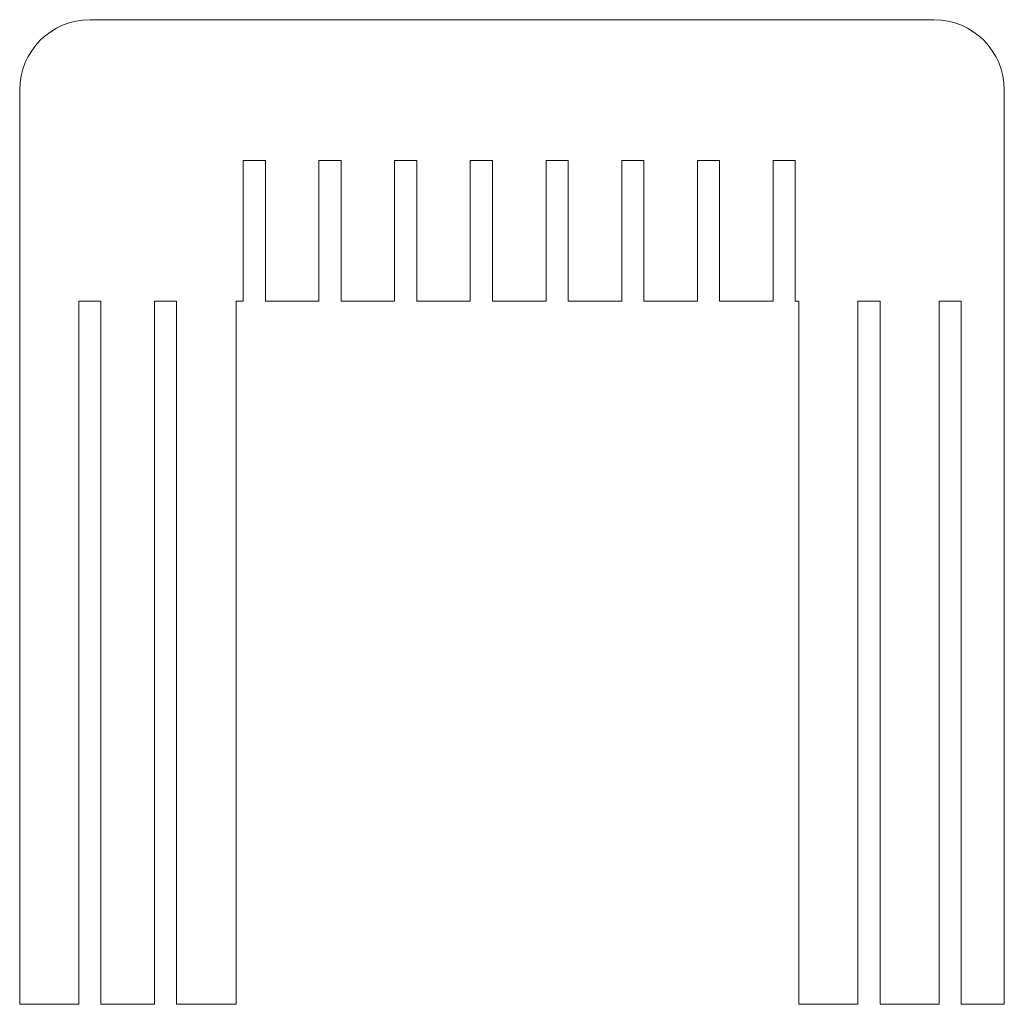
# Model space of a CAD drawing. Header units: inches. Extents: x -3.5 to 3.5, y -3.5 to 3.5.
import ezdxf

# ---------------------------------------------------------------- set-up
doc = ezdxf.new("R2010")
doc.units = ezdxf.units.IN
doc.header["$MEASUREMENT"] = 0

msp = doc.modelspace()

# ---------------------------------------------------------------- linework, layer by layer
at = {"color": 7, "linetype": 'Continuous', "lineweight": 15}
for p, q in [((3, 3.5), (-3, 3.5)), ((-3.5, 3), (-3.5, -3.5)), ((3.5, -3.5), (3.5, 3)), ((-1.9106, 2.5), (-1.7531, 2.5)), ((-1.9106, 1.5), (-1.9106, 2.5)), ((-1.7531, 2.5), (-1.7531, 1.5)), ((-1.3725, 2.5), (-1.215, 2.5)), ((-1.3725, 1.5), (-1.3725, 2.5)), ((-1.215, 2.5), (-1.215, 1.5)), ((-0.8344, 2.5), (-0.6769, 2.5)), ((-0.8344, 1.5), (-0.8344, 2.5)), ((-0.6769, 2.5), (-0.6769, 1.5)), ((-0.2963, 2.5), (-0.1388, 2.5)), ((-0.2963, 1.5), (-0.2963, 2.5)), ((-0.1388, 2.5), (-0.1388, 1.5)), ((0.2418, 2.5), (0.3993, 2.5)), ((0.2418, 1.5), (0.2418, 2.5)), ((0.3993, 2.5), (0.3993, 1.5)), ((0.7799, 2.5), (0.9374, 2.5)), ((0.7799, 1.5), (0.7799, 2.5)), ((0.9374, 2.5), (0.9374, 1.5)), ((1.318, 2.5), (1.4755, 2.5)), ((1.318, 1.5), (1.318, 2.5)), ((1.4755, 2.5), (1.4755, 1.5)), ((1.8561, 2.5), (2.0136, 2.5)), ((1.8561, 1.5), (1.8561, 2.5)), ((2.0136, 2.5), (2.0136, 1.5)), ((-3.08, 1.5), (-2.9225, 1.5)), ((-3.08, -3.5), (-3.08, 1.5)), ((-2.9225, 1.5), (-2.9225, -3.5)), ((-2.5419, 1.5), (-2.3844, 1.5)), ((-2.5419, -3.5), (-2.5419, 1.5)), ((-2.3844, 1.5), (-2.3844, -3.5)), ((-1.9606, 1.5), (-1.9106, 1.5)), ((-1.9606, -3.5), (-1.9606, 1.5)), ((-1.7531, 1.5), (-1.3725, 1.5)), ((-1.215, 1.5), (-0.8344, 1.5)), ((-0.6769, 1.5), (-0.2963, 1.5)), ((-0.1388, 1.5), (0.2418, 1.5)), ((0.3993, 1.5), (0.7799, 1.5)), ((0.9374, 1.5), (1.318, 1.5)), ((1.4755, 1.5), (1.8561, 1.5)), ((2.0136, 1.5), (2.0394, 1.5)), ((2.0394, 1.5), (2.0394, -3.5)), ((2.4594, 1.5), (2.6169, 1.5)), ((2.4594, -3.5), (2.4594, 1.5)), ((2.6169, 1.5), (2.6169, -3.5)), ((3.0369, 1.5), (3.1943, 1.5)), ((3.0369, -3.5), (3.0369, 1.5)), ((3.1943, 1.5), (3.1943, -3.5)), ((-3.5, -3.5), (-3.08, -3.5)), ((-2.9225, -3.5), (-2.5419, -3.5)), ((-2.3844, -3.5), (-1.9606, -3.5)), ((2.0394, -3.5), (2.4594, -3.5)), ((2.6169, -3.5), (3.0369, -3.5)), ((3.1943, -3.5), (3.5, -3.5))]:
    msp.add_line(p, q, dxfattribs=at)
for centre, start, end in [((3, 3), 0, 90), ((-3, 3), 90, 180)]:
    msp.add_arc(centre, 0.5, start, end, dxfattribs=at)

doc.saveas('drawing.dxf')
